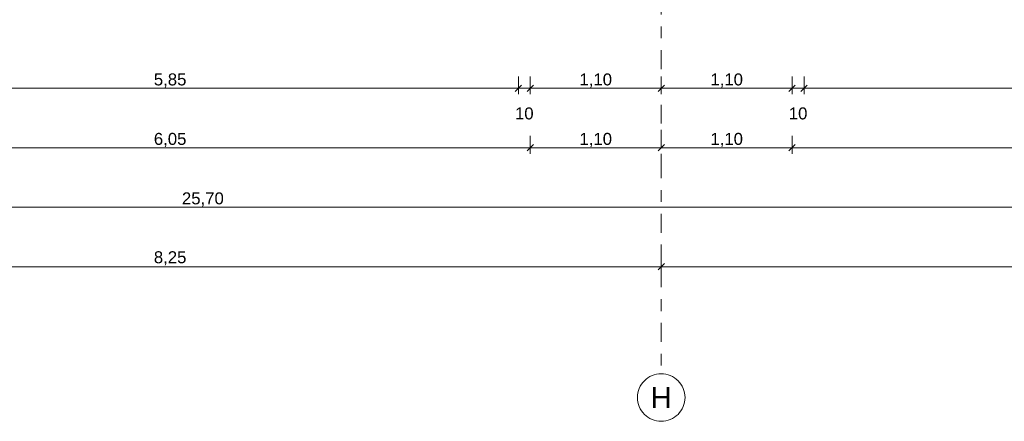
# Model space of a CAD drawing. Header units: metres. Extents: x -273 to 6, y -183 to 13.
# Tile 215 of 256: x -63.56 to -55.29, y -46.57 to -43.19. Entities that reach past the tile are written whole.
import ezdxf

# ---------------------------------------------------------------- set-up
doc = ezdxf.new("R2010")
doc.units = ezdxf.units.M
doc.header["$LTSCALE"] = 0.05
doc.header["$PDMODE"] = 1
doc.header["$PDSIZE"] = -2
doc.linetypes.add('Linienart-53', pattern=[5.291531, 3.175, -1.058062, 0.352704, -0.705764])
doc.layers.get('0').update_dxf_attribs({"lineweight": 25})
doc.layers.add('70 -71 Achsen- 1 Gebäudeachsen', color=7, linetype='Linienart-53', lineweight=18)
doc.layers.add('Keine', color=7, linetype='Continuous', lineweight=9)
doc.layers.add('70 -76 Bemaßung- 2 Allgemein', color=7, linetype='Continuous', lineweight=5, true_color=0x6666cc)
doc.styles.add('Arial', font='arial.ttf')
doc.dimstyles.new('k+k_klein', dxfattribs={"dimtxt": 0.100689, "dimasz": 0.05302, "dimexe": 0.05, "dimexo": 0.15, "dimgap": 0.005, "dimtad": 1, "dimdec": 3, "dimtxsty": 'Arial', "dimblk": 'VW_SLASH-2', "dimblk1": 'VW_SLASH-2', "dimblk2": 'VW_SLASH-2', "dimcen": 0, "dimdle": 0.025, "dimadec": 3, "dimazin": 0, "dimtfac": 0.75, "dimtdec": 3, "dimtix": 1, "dimtmove": 0, "dimatfit": 0, "dimldrblk": 'VW_FILLEDARROW', "dimfxl": 0.1, "dimfxlon": 1, "dimfrac": 2, "dimtolj": 1, "dimarcsym": 0})

# ---------------------------------------------------------------- blocks, each defined once
blk = doc.blocks.new('_Achsen (3D)')
at = {"layer": '70 -71 Achsen- 1 Gebäudeachsen', "transparency": 33554687}
blk.add_line((-58.171, 3.8), (-58.171, -46.172), dxfattribs=at)
at = {"color": 255, "transparency": 33554687}
blk.add_wipeout([(-58.171, -46.172), (-58.1514, -46.173), (-58.132, -46.1759), (-58.1129, -46.1807), (-58.0945, -46.1873), (-58.0767, -46.1957), (-58.0599, -46.2057), (-58.0441, -46.2174), (-58.0296, -46.2306), (-58.0164, -46.2452), (-58.0047, -46.2609), (-57.9946, -46.2778), (-57.9862, -46.2955), (-57.9796, -46.314), (-57.9748, -46.333), (-57.972, -46.3524), (-57.971, -46.372), (-57.972, -46.3916), (-57.9748, -46.4111), (-57.9796, -46.4301), (-57.9862, -46.4486), (-57.9946, -46.4663), (-58.0047, -46.4832), (-58.0164, -46.4989), (-58.0296, -46.5135), (-58.0441, -46.5266), (-58.0599, -46.5383), (-58.0767, -46.5484), (-58.0945, -46.5568), (-58.1129, -46.5634), (-58.132, -46.5682), (-58.1514, -46.5711), (-58.171, -46.572), (-58.1906, -46.5711), (-58.21, -46.5682), (-58.2291, -46.5634), (-58.2475, -46.5568), (-58.2653, -46.5484), (-58.2821, -46.5383), (-58.2979, -46.5266), (-58.3124, -46.5135), (-58.3256, -46.4989), (-58.3373, -46.4832), (-58.3474, -46.4663), (-58.3558, -46.4486), (-58.3624, -46.4301), (-58.3672, -46.4111), (-58.37, -46.3916), (-58.371, -46.372), (-58.37, -46.3524), (-58.3672, -46.333), (-58.3624, -46.314), (-58.3558, -46.2955), (-58.3474, -46.2778), (-58.3373, -46.2609), (-58.3256, -46.2452), (-58.3124, -46.2306), (-58.2979, -46.2174), (-58.2821, -46.2057), (-58.2653, -46.1957), (-58.2475, -46.1873), (-58.2291, -46.1807), (-58.21, -46.1759), (-58.1906, -46.173)], dxfattribs=at).dxf.layer = 'Keine'
at = {"layer": 'Keine', "transparency": 33554687, "flags": 128}
blk.add_lwpolyline([(-58.171, -46.172), (-58.1514, -46.173), (-58.132, -46.1759), (-58.1129, -46.1807), (-58.0945, -46.1873), (-58.0767, -46.1957), (-58.0599, -46.2057), (-58.0441, -46.2174), (-58.0296, -46.2306), (-58.0164, -46.2452), (-58.0047, -46.2609), (-57.9946, -46.2778), (-57.9862, -46.2955), (-57.9796, -46.314), (-57.9748, -46.333), (-57.972, -46.3524), (-57.971, -46.372), (-57.972, -46.3916), (-57.9748, -46.4111), (-57.9796, -46.4301), (-57.9862, -46.4486), (-57.9946, -46.4663), (-58.0047, -46.4832), (-58.0164, -46.4989), (-58.0296, -46.5135), (-58.0441, -46.5266), (-58.0599, -46.5383), (-58.0767, -46.5484), (-58.0945, -46.5568), (-58.1129, -46.5634), (-58.132, -46.5682), (-58.1514, -46.5711), (-58.171, -46.572), (-58.1906, -46.5711), (-58.21, -46.5682), (-58.2291, -46.5634), (-58.2475, -46.5568), (-58.2653, -46.5484), (-58.2821, -46.5383), (-58.2979, -46.5266), (-58.3124, -46.5135), (-58.3256, -46.4989), (-58.3373, -46.4832), (-58.3474, -46.4663), (-58.3558, -46.4486), (-58.3624, -46.4301), (-58.3672, -46.4111), (-58.37, -46.3916), (-58.371, -46.372), (-58.37, -46.3524), (-58.3672, -46.333), (-58.3624, -46.314), (-58.3558, -46.2955), (-58.3474, -46.2778), (-58.3373, -46.2609), (-58.3256, -46.2452), (-58.3124, -46.2306), (-58.2979, -46.2174), (-58.2821, -46.2057), (-58.2653, -46.1957), (-58.2475, -46.1873), (-58.2291, -46.1807), (-58.21, -46.1759), (-58.1906, -46.173)], close=True, dxfattribs=at)
at = {"layer": 'Keine', "transparency": 33554687, "insert": (-58.171, -46.372), "char_height": 0.1762, "attachment_point": 5, "line_spacing_factor": 0.970891, "style": 'Arial'}
blk.add_mtext('H', dxfattribs=at)
blk = doc.blocks.new('VW_SLASH-2')
at = {"color": 0, "linetype": 'ByBlock', "lineweight": -2, "transparency": 16777216}
blk.add_line((0.47, 0), (-1, 0), dxfattribs=at)
at = {"color": 0, "lineweight": 5, "transparency": 16777216, "flags": 128}
blk.add_lwpolyline([(0.5, 0.5), (-0.5, -0.5)], dxfattribs=at)
blk = doc.blocks.new('*D2831')
at = {"layer": '70 -76 Bemaßung- 2 Allgemein', "color": 0, "lineweight": -2}
for p, q in [((-66.421, -45.172), (-66.421, -45.322)), ((-58.171, -45.172), (-58.171, -45.322)), ((-58.224, -45.272), (-66.368, -45.272))]:
    blk.add_line(p, q, dxfattribs=at)
at = {"layer": 'Defpoints', "color": 0}
for p in [(-66.421, -42.294), (-58.171, -42.294), (-66.421, -45.272)]:
    blk.add_point(p, dxfattribs=at)
at = {"layer": '70 -76 Bemaßung- 2 Allgemein', "color": 0, "lineweight": -2, "xscale": 0.05302001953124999, "yscale": 0.05302001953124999, "zscale": 0.05302001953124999, "rotation": 180}
blk.add_blockref('VW_SLASH-2', (-66.421, -45.272), dxfattribs=at)
at = {"layer": '70 -76 Bemaßung- 2 Allgemein', "color": 0, "lineweight": -2, "xscale": 0.05302001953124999, "yscale": 0.05302001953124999, "zscale": 0.05302001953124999}
blk.add_blockref('VW_SLASH-2', (-58.171, -45.272), dxfattribs=at)
at = {"layer": '70 -76 Bemaßung- 2 Allgemein', "color": 0, "insert": (-62.296, -45.2016), "char_height": 0.10069, "attachment_point": 5, "style": 'Arial'}
blk.add_mtext('\\A1;8,25', dxfattribs=at)
blk = doc.blocks.new('VW_FILLEDARROW')
at = {"linetype": 'Continuous', "lineweight": 0, "transparency": 16777216}
blk.add_hatch(color=0, dxfattribs=at).paths.add_polyline_path([(-2.83, 0.76), (0, 0), (-2.83, -0.76)])
at = {"color": 0, "lineweight": 5, "transparency": 16777216, "flags": 128}
blk.add_lwpolyline([(-2.83, 0.76), (0, 0), (-2.83, -0.76)], close=True, dxfattribs=at)
blk = doc.blocks.new('*D2832')
at = {"layer": '70 -76 Bemaßung- 2 Allgemein', "color": 0, "lineweight": -2}
for p, q in [((-58.171, -45.172), (-58.171, -45.322)), ((-49.921, -45.172), (-49.921, -45.322)), ((-49.974, -45.272), (-58.118, -45.272))]:
    blk.add_line(p, q, dxfattribs=at)
at = {"layer": 'Defpoints', "color": 0}
for p in [(-58.171, -42.294), (-49.921, -42.294), (-58.171, -45.272)]:
    blk.add_point(p, dxfattribs=at)
at = {"layer": '70 -76 Bemaßung- 2 Allgemein', "color": 0, "lineweight": -2, "xscale": 0.05302001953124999, "yscale": 0.05302001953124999, "zscale": 0.05302001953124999, "rotation": 180}
blk.add_blockref('VW_SLASH-2', (-58.171, -45.272), dxfattribs=at)
at = {"layer": '70 -76 Bemaßung- 2 Allgemein', "color": 0, "lineweight": -2, "xscale": 0.05302001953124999, "yscale": 0.05302001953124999, "zscale": 0.05302001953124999}
blk.add_blockref('VW_SLASH-2', (-49.921, -45.272), dxfattribs=at)
at = {"layer": '70 -76 Bemaßung- 2 Allgemein', "color": 0, "insert": (-54.046, -45.2016), "char_height": 0.10069, "attachment_point": 5, "style": 'Arial'}
blk.add_mtext('\\A1;8,25', dxfattribs=at)
blk = doc.blocks.new('*D2872')
at = {"layer": '70 -76 Bemaßung- 2 Allgemein', "color": 0, "lineweight": -2}
for p, q in [((-74.871, -44.672), (-74.871, -44.822)), ((-49.171, -44.672), (-49.171, -44.822)), ((-49.224, -44.772), (-74.818, -44.772))]:
    blk.add_line(p, q, dxfattribs=at)
at = {"layer": 'Defpoints', "color": 0}
for p in [(-74.871, -38.672), (-49.171, -40.197), (-74.871, -44.772)]:
    blk.add_point(p, dxfattribs=at)
at = {"layer": '70 -76 Bemaßung- 2 Allgemein', "color": 0, "lineweight": -2, "xscale": 0.05302001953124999, "yscale": 0.05302001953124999, "zscale": 0.05302001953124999, "rotation": 180}
blk.add_blockref('VW_SLASH-2', (-74.871, -44.772), dxfattribs=at)
at = {"layer": '70 -76 Bemaßung- 2 Allgemein', "color": 0, "lineweight": -2, "xscale": 0.05302001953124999, "yscale": 0.05302001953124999, "zscale": 0.05302001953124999}
blk.add_blockref('VW_SLASH-2', (-49.171, -44.772), dxfattribs=at)
at = {"layer": '70 -76 Bemaßung- 2 Allgemein', "color": 0, "insert": (-62.021, -44.7066), "char_height": 0.10069, "attachment_point": 5, "style": 'Arial'}
blk.add_mtext('\\A1;25,70', dxfattribs=at)
blk = doc.blocks.new('*D2923')
at = {"layer": '70 -76 Bemaßung- 2 Allgemein', "color": 0, "lineweight": -2}
for p, q in [((-65.321, -44.172), (-65.321, -44.322)), ((-59.271, -44.172), (-59.271, -44.322)), ((-59.324, -44.272), (-65.268, -44.272))]:
    blk.add_line(p, q, dxfattribs=at)
at = {"layer": 'Defpoints', "color": 0}
for p in [(-65.321, -39.647), (-59.271, -39.647), (-65.321, -44.272)]:
    blk.add_point(p, dxfattribs=at)
at = {"layer": '70 -76 Bemaßung- 2 Allgemein', "color": 0, "lineweight": -2, "xscale": 0.05302001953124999, "yscale": 0.05302001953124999, "zscale": 0.05302001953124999, "rotation": 180}
blk.add_blockref('VW_SLASH-2', (-65.321, -44.272), dxfattribs=at)
at = {"layer": '70 -76 Bemaßung- 2 Allgemein', "color": 0, "lineweight": -2, "xscale": 0.05302001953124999, "yscale": 0.05302001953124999, "zscale": 0.05302001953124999}
blk.add_blockref('VW_SLASH-2', (-59.271, -44.272), dxfattribs=at)
at = {"layer": '70 -76 Bemaßung- 2 Allgemein', "color": 0, "insert": (-62.296, -44.2066), "char_height": 0.10069, "attachment_point": 5, "style": 'Arial'}
blk.add_mtext('\\A1;6,05', dxfattribs=at)
blk = doc.blocks.new('*D2924')
at = {"layer": '70 -76 Bemaßung- 2 Allgemein', "color": 0, "lineweight": -2}
for p, q in [((-58.171, -44.122), (-58.171, -44.222)), ((-59.271, -44.172), (-59.271, -44.322)), ((-58.224, -44.272), (-59.218, -44.272))]:
    blk.add_line(p, q, dxfattribs=at)
at = {"layer": 'Defpoints', "color": 0}
for p in [(-59.271, -39.647), (-59.271, -44.272), (-58.171, -44.272)]:
    blk.add_point(p, dxfattribs=at)
at = {"layer": '70 -76 Bemaßung- 2 Allgemein', "color": 0, "lineweight": -2, "xscale": 0.05302001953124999, "yscale": 0.05302001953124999, "zscale": 0.05302001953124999, "rotation": 180}
blk.add_blockref('VW_SLASH-2', (-59.271, -44.272), dxfattribs=at)
at = {"layer": '70 -76 Bemaßung- 2 Allgemein', "color": 0, "lineweight": -2, "xscale": 0.05302001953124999, "yscale": 0.05302001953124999, "zscale": 0.05302001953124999}
blk.add_blockref('VW_SLASH-2', (-58.171, -44.272), dxfattribs=at)
at = {"layer": '70 -76 Bemaßung- 2 Allgemein', "color": 0, "insert": (-58.721, -44.2066), "char_height": 0.10069, "attachment_point": 5, "style": 'Arial'}
blk.add_mtext('\\A1;1,10', dxfattribs=at)
blk = doc.blocks.new('*D2925')
at = {"layer": '70 -76 Bemaßung- 2 Allgemein', "color": 0, "lineweight": -2}
for p, q in [((-57.071, -44.172), (-57.071, -44.322)), ((-58.171, -44.422), (-58.171, -44.322)), ((-57.124, -44.272), (-58.118, -44.272))]:
    blk.add_line(p, q, dxfattribs=at)
at = {"layer": 'Defpoints', "color": 0}
for p in [(-57.071, -39.647), (-58.171, -44.272), (-58.171, -44.272)]:
    blk.add_point(p, dxfattribs=at)
at = {"layer": '70 -76 Bemaßung- 2 Allgemein', "color": 0, "lineweight": -2, "xscale": 0.05302001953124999, "yscale": 0.05302001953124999, "zscale": 0.05302001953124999, "rotation": 180}
blk.add_blockref('VW_SLASH-2', (-58.171, -44.272), dxfattribs=at)
at = {"layer": '70 -76 Bemaßung- 2 Allgemein', "color": 0, "lineweight": -2, "xscale": 0.05302001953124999, "yscale": 0.05302001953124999, "zscale": 0.05302001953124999}
blk.add_blockref('VW_SLASH-2', (-57.071, -44.272), dxfattribs=at)
at = {"layer": '70 -76 Bemaßung- 2 Allgemein', "color": 0, "insert": (-57.621, -44.2066), "char_height": 0.10069, "attachment_point": 5, "style": 'Arial'}
blk.add_mtext('\\A1;1,10', dxfattribs=at)
blk = doc.blocks.new('*D2926')
at = {"layer": '70 -76 Bemaßung- 2 Allgemein', "color": 0, "lineweight": -2}
for p, q in [((-57.071, -44.172), (-57.071, -44.322)), ((-50.671, -44.172), (-50.671, -44.322)), ((-50.724, -44.272), (-57.018, -44.272))]:
    blk.add_line(p, q, dxfattribs=at)
at = {"layer": 'Defpoints', "color": 0}
for p in [(-57.071, -39.647), (-50.671, -39.647), (-57.071, -44.272)]:
    blk.add_point(p, dxfattribs=at)
at = {"layer": '70 -76 Bemaßung- 2 Allgemein', "color": 0, "lineweight": -2, "xscale": 0.05302001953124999, "yscale": 0.05302001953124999, "zscale": 0.05302001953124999, "rotation": 180}
blk.add_blockref('VW_SLASH-2', (-57.071, -44.272), dxfattribs=at)
at = {"layer": '70 -76 Bemaßung- 2 Allgemein', "color": 0, "lineweight": -2, "xscale": 0.05302001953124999, "yscale": 0.05302001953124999, "zscale": 0.05302001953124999}
blk.add_blockref('VW_SLASH-2', (-50.671, -44.272), dxfattribs=at)
at = {"layer": '70 -76 Bemaßung- 2 Allgemein', "color": 0, "insert": (-53.871, -44.2066), "char_height": 0.10069, "attachment_point": 5, "style": 'Arial'}
blk.add_mtext('\\A1;6,40', dxfattribs=at)
blk = doc.blocks.new('*D3129')
at = {"layer": '70 -76 Bemaßung- 2 Allgemein', "color": 0, "lineweight": -2}
for p, q in [((-65.221, -43.672), (-65.221, -43.822)), ((-59.371, -43.672), (-59.371, -43.822)), ((-59.424, -43.772), (-65.168, -43.772))]:
    blk.add_line(p, q, dxfattribs=at)
at = {"layer": 'Defpoints', "color": 0}
for p in [(-65.221, -40.647), (-59.371, -40.647), (-65.221, -43.772)]:
    blk.add_point(p, dxfattribs=at)
at = {"layer": '70 -76 Bemaßung- 2 Allgemein', "color": 0, "lineweight": -2, "xscale": 0.05302001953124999, "yscale": 0.05302001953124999, "zscale": 0.05302001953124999, "rotation": 180}
blk.add_blockref('VW_SLASH-2', (-65.221, -43.772), dxfattribs=at)
at = {"layer": '70 -76 Bemaßung- 2 Allgemein', "color": 0, "lineweight": -2, "xscale": 0.05302001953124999, "yscale": 0.05302001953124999, "zscale": 0.05302001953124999}
blk.add_blockref('VW_SLASH-2', (-59.371, -43.772), dxfattribs=at)
at = {"layer": '70 -76 Bemaßung- 2 Allgemein', "color": 0, "insert": (-62.296, -43.7066), "char_height": 0.10069, "attachment_point": 5, "style": 'Arial'}
blk.add_mtext('\\A1;5,85', dxfattribs=at)
blk = doc.blocks.new('*D3130')
at = {"layer": '70 -76 Bemaßung- 2 Allgemein', "color": 0, "lineweight": -2}
for p, q in [((-59.371, -43.672), (-59.371, -43.822)), ((-59.271, -43.672), (-59.271, -43.822)), ((-59.424, -43.772), (-59.477, -43.772)), ((-59.271, -43.772), (-59.371, -43.772)), ((-59.218, -43.772), (-59.165, -43.772))]:
    blk.add_line(p, q, dxfattribs=at)
at = {"layer": 'Defpoints', "color": 0}
for p in [(-59.271, -40.547), (-59.371, -40.647), (-59.371, -43.772)]:
    blk.add_point(p, dxfattribs=at)
at = {"layer": '70 -76 Bemaßung- 2 Allgemein', "color": 0, "lineweight": -2, "xscale": 0.05302001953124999, "yscale": 0.05302001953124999, "zscale": 0.05302001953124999}
blk.add_blockref('VW_SLASH-2', (-59.371, -43.772), dxfattribs=at)
at = {"layer": '70 -76 Bemaßung- 2 Allgemein', "color": 0, "lineweight": -2, "xscale": 0.05302001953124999, "yscale": 0.05302001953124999, "zscale": 0.05302001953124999, "rotation": 180}
blk.add_blockref('VW_SLASH-2', (-59.271, -43.772), dxfattribs=at)
at = {"layer": '70 -76 Bemaßung- 2 Allgemein', "color": 0, "insert": (-59.321, -43.9837), "char_height": 0.10069, "attachment_point": 5, "style": 'Arial'}
blk.add_mtext('\\A1;10', dxfattribs=at)
blk = doc.blocks.new('*D3131')
at = {"layer": '70 -76 Bemaßung- 2 Allgemein', "color": 0, "lineweight": -2}
for p, q in [((-59.271, -43.672), (-59.271, -43.822)), ((-58.171, -43.672), (-58.171, -43.822)), ((-58.224, -43.772), (-59.218, -43.772))]:
    blk.add_line(p, q, dxfattribs=at)
at = {"layer": 'Defpoints', "color": 0}
for p in [(-59.271, -40.547), (-58.171, -40.547), (-59.271, -43.772)]:
    blk.add_point(p, dxfattribs=at)
at = {"layer": '70 -76 Bemaßung- 2 Allgemein', "color": 0, "lineweight": -2, "xscale": 0.05302001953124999, "yscale": 0.05302001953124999, "zscale": 0.05302001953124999, "rotation": 180}
blk.add_blockref('VW_SLASH-2', (-59.271, -43.772), dxfattribs=at)
at = {"layer": '70 -76 Bemaßung- 2 Allgemein', "color": 0, "lineweight": -2, "xscale": 0.05302001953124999, "yscale": 0.05302001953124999, "zscale": 0.05302001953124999}
blk.add_blockref('VW_SLASH-2', (-58.171, -43.772), dxfattribs=at)
at = {"layer": '70 -76 Bemaßung- 2 Allgemein', "color": 0, "insert": (-58.721, -43.7066), "char_height": 0.10069, "attachment_point": 5, "style": 'Arial'}
blk.add_mtext('\\A1;1,10', dxfattribs=at)
blk = doc.blocks.new('*D3132')
at = {"layer": '70 -76 Bemaßung- 2 Allgemein', "color": 0, "lineweight": -2}
for p, q in [((-58.171, -43.672), (-58.171, -43.822)), ((-57.071, -43.672), (-57.071, -43.822)), ((-57.124, -43.772), (-58.118, -43.772))]:
    blk.add_line(p, q, dxfattribs=at)
at = {"layer": 'Defpoints', "color": 0}
for p in [(-58.171, -40.547), (-57.071, -40.547), (-58.171, -43.772)]:
    blk.add_point(p, dxfattribs=at)
at = {"layer": '70 -76 Bemaßung- 2 Allgemein', "color": 0, "lineweight": -2, "xscale": 0.05302001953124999, "yscale": 0.05302001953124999, "zscale": 0.05302001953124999, "rotation": 180}
blk.add_blockref('VW_SLASH-2', (-58.171, -43.772), dxfattribs=at)
at = {"layer": '70 -76 Bemaßung- 2 Allgemein', "color": 0, "lineweight": -2, "xscale": 0.05302001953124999, "yscale": 0.05302001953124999, "zscale": 0.05302001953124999}
blk.add_blockref('VW_SLASH-2', (-57.071, -43.772), dxfattribs=at)
at = {"layer": '70 -76 Bemaßung- 2 Allgemein', "color": 0, "insert": (-57.621, -43.7066), "char_height": 0.10069, "attachment_point": 5, "style": 'Arial'}
blk.add_mtext('\\A1;1,10', dxfattribs=at)
blk = doc.blocks.new('*D3133')
at = {"layer": '70 -76 Bemaßung- 2 Allgemein', "color": 0, "lineweight": -2}
for p, q in [((-57.071, -43.672), (-57.071, -43.822)), ((-56.971, -43.672), (-56.971, -43.822)), ((-57.124, -43.772), (-57.177, -43.772)), ((-56.971, -43.772), (-57.071, -43.772)), ((-56.918, -43.772), (-56.865, -43.772))]:
    blk.add_line(p, q, dxfattribs=at)
at = {"layer": 'Defpoints', "color": 0}
for p in [(-57.071, -40.547), (-56.971, -40.647), (-57.071, -43.772)]:
    blk.add_point(p, dxfattribs=at)
at = {"layer": '70 -76 Bemaßung- 2 Allgemein', "color": 0, "lineweight": -2, "xscale": 0.05302001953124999, "yscale": 0.05302001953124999, "zscale": 0.05302001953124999}
blk.add_blockref('VW_SLASH-2', (-57.071, -43.772), dxfattribs=at)
at = {"layer": '70 -76 Bemaßung- 2 Allgemein', "color": 0, "lineweight": -2, "xscale": 0.05302001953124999, "yscale": 0.05302001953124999, "zscale": 0.05302001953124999, "rotation": 180}
blk.add_blockref('VW_SLASH-2', (-56.971, -43.772), dxfattribs=at)
at = {"layer": '70 -76 Bemaßung- 2 Allgemein', "color": 0, "insert": (-57.021, -43.9837), "char_height": 0.10069, "attachment_point": 5, "style": 'Arial'}
blk.add_mtext('\\A1;10', dxfattribs=at)
blk = doc.blocks.new('*D3134')
at = {"layer": '70 -76 Bemaßung- 2 Allgemein', "color": 0, "lineweight": -2}
for p, q in [((-56.971, -43.672), (-56.971, -43.822)), ((-50.771, -43.672), (-50.771, -43.822)), ((-50.824, -43.772), (-56.918, -43.772))]:
    blk.add_line(p, q, dxfattribs=at)
at = {"layer": 'Defpoints', "color": 0}
for p in [(-50.771, -40.297), (-56.971, -40.647), (-56.971, -43.772)]:
    blk.add_point(p, dxfattribs=at)
at = {"layer": '70 -76 Bemaßung- 2 Allgemein', "color": 0, "lineweight": -2, "xscale": 0.05302001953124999, "yscale": 0.05302001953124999, "zscale": 0.05302001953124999, "rotation": 180}
blk.add_blockref('VW_SLASH-2', (-56.971, -43.772), dxfattribs=at)
at = {"layer": '70 -76 Bemaßung- 2 Allgemein', "color": 0, "lineweight": -2, "xscale": 0.05302001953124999, "yscale": 0.05302001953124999, "zscale": 0.05302001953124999}
blk.add_blockref('VW_SLASH-2', (-50.771, -43.772), dxfattribs=at)
at = {"layer": '70 -76 Bemaßung- 2 Allgemein', "color": 0, "insert": (-53.871, -43.7066), "char_height": 0.10069, "attachment_point": 5, "style": 'Arial'}
blk.add_mtext('\\A1;6,20', dxfattribs=at)
blk = doc.blocks.new('Gruppe-2780')
at = {"layer": '70 -76 Bemaßung- 2 Allgemein'}
for p1, p2, picture, middle in [((-58.17099996, -42.29404198), (-66.42099996, -42.29404198), '*D2831', (-62.29599996, -45.20157844)), ((-49.92099996, -42.29404198), (-58.17099996, -42.29404198), '*D2832', (-54.04599996, -45.20157844))]:
    dim = blk.add_aligned_dim(p1=p1, p2=p2, distance=2.978, text='8,25', dimstyle='k+k_klein', override={"dimtxt": 0.100689, "dimgap": 0.01, "dimdec": 8, "dimpost": '<>', "dimtxsty": 'Arial', "dimtmove": 2}, dxfattribs=at)
    dim.commit()
    dim.dimension.update_dxf_attribs({"geometry": picture, "text_midpoint": middle})
blk = doc.blocks.new('Gruppe-2785')
at = {"layer": '70 -76 Bemaßung- 2 Allgemein'}
dim = blk.add_linear_dim(base=(-74.87099996, -44.77204198), p1=(-49.17099996, -40.19704198), p2=(-74.87099996, -38.67204198), text='25,70', dimstyle='k+k_klein', override={"dimtxt": 0.100689, "dimgap": 0.005, "dimdec": 8, "dimpost": '<>', "dimtxsty": 'Arial', "dimtmove": 2}, dxfattribs=at)
dim.commit()
dim.dimension.update_dxf_attribs({"geometry": '*D2872', "text_midpoint": (-62.02099996, -44.70657844)})
blk = doc.blocks.new('Gruppe-2787')
at = {"layer": '70 -76 Bemaßung- 2 Allgemein'}
for base, p1, p2, text, picture, middle in [((-65.32099996, -44.27204198), (-59.27099996, -39.64704198), (-65.32099996, -39.64704198), '6,05', '*D2923', (-62.29599996, -44.20657844)), ((-59.27099996, -44.27204198), (-58.17099996, -44.27204198), (-59.27099996, -39.64704198), '1,10', '*D2924', (-58.72099996, -44.20657844)), ((-58.17099996, -44.27204198), (-57.07099996, -39.64704198), (-58.17099996, -44.27204198), '1,10', '*D2925', (-57.62099996, -44.20657844)), ((-57.07099996, -44.27204198), (-50.67099996, -39.64704198), (-57.07099996, -39.64704198), '6,40', '*D2926', (-53.87099996, -44.20657844))]:
    dim = blk.add_linear_dim(base=base, p1=p1, p2=p2, text=text, dimstyle='k+k_klein', override={"dimtxt": 0.100689, "dimgap": 0.005, "dimdec": 8, "dimpost": '<>', "dimtxsty": 'Arial', "dimtmove": 2}, dxfattribs=at)
    dim.commit()
    dim.dimension.update_dxf_attribs({"geometry": picture, "text_midpoint": middle})
blk = doc.blocks.new('Gruppe-2791')
at = {"layer": '70 -76 Bemaßung- 2 Allgemein'}
for base, p1, p2, text, override, picture, middle in [((-56.97099996, -43.77204198), (-50.77099996, -40.29704198), (-56.97099996, -40.64704198), '6,20', {"dimtxt": 0.100689, "dimgap": 0.005, "dimdec": 8, "dimpost": '<>', "dimtxsty": 'Arial', "dimtmove": 2}, '*D3134', (-53.87099996, -43.70657844)), ((-59.37099996, -43.77204198), (-59.27099996, -40.54704198), (-59.37099996, -40.64704198), '10', {"dimtxt": 0.100689, "dimgap": 0.005, "dimdec": 8, "dimpost": '<>', "dimtxsty": 'Arial', "dimtix": 0, "dimtmove": 2}, '*D3130', (-59.32099996, -43.98374666)), ((-59.27099996, -43.77204198), (-58.17099996, -40.54704198), (-59.27099996, -40.54704198), '1,10', {"dimtxt": 0.100689, "dimgap": 0.005, "dimdec": 8, "dimpost": '<>', "dimtxsty": 'Arial', "dimtmove": 2}, '*D3131', (-58.72099996, -43.70657844)), ((-58.17099996, -43.77204198), (-57.07099996, -40.54704198), (-58.17099996, -40.54704198), '1,10', {"dimtxt": 0.100689, "dimgap": 0.005, "dimdec": 8, "dimpost": '<>', "dimtxsty": 'Arial', "dimtmove": 2}, '*D3132', (-57.62099996, -43.70657844)), ((-57.07099996, -43.77204198), (-56.97099996, -40.64704198), (-57.07099996, -40.54704198), '10', {"dimtxt": 0.100689, "dimgap": 0.005, "dimdec": 8, "dimpost": '<>', "dimtxsty": 'Arial', "dimtix": 0, "dimtmove": 2}, '*D3133', (-57.02099996, -43.98374666)), ((-65.22099996, -43.77204198), (-59.37099996, -40.64704198), (-65.22099996, -40.64704198), '5,85', {"dimtxt": 0.100689, "dimgap": 0.005, "dimdec": 8, "dimpost": '<>', "dimtxsty": 'Arial', "dimtmove": 2}, '*D3129', (-62.29599996, -43.70657844))]:
    dim = blk.add_linear_dim(base=base, p1=p1, p2=p2, text=text, dimstyle='k+k_klein', override=override, dxfattribs=at)
    dim.commit()
    dim.dimension.update_dxf_attribs({"geometry": picture, "text_midpoint": middle})
blk = doc.blocks.new('_FU_2D Bemaßung_ Beschriftung (3D)')
at = {"layer": '70 -76 Bemaßung- 2 Allgemein'}
for name in ['Gruppe-2787', 'Gruppe-2785', 'Gruppe-2791', 'Gruppe-2780']:
    blk.add_blockref(name, (0, 0), dxfattribs=at)

msp = doc.modelspace()

# ---------------------------------------------------------------- block references
at = {"layer": 'Keine', "color": 1}
msp.add_blockref('_Achsen (3D)', (0, 0), dxfattribs=at)

# ---------------------------------------------------------------- next in the draw order: block references
msp.add_blockref('_FU_2D Bemaßung_ Beschriftung (3D)', (0, 0), dxfattribs=at)

doc.saveas('drawing.dxf')
